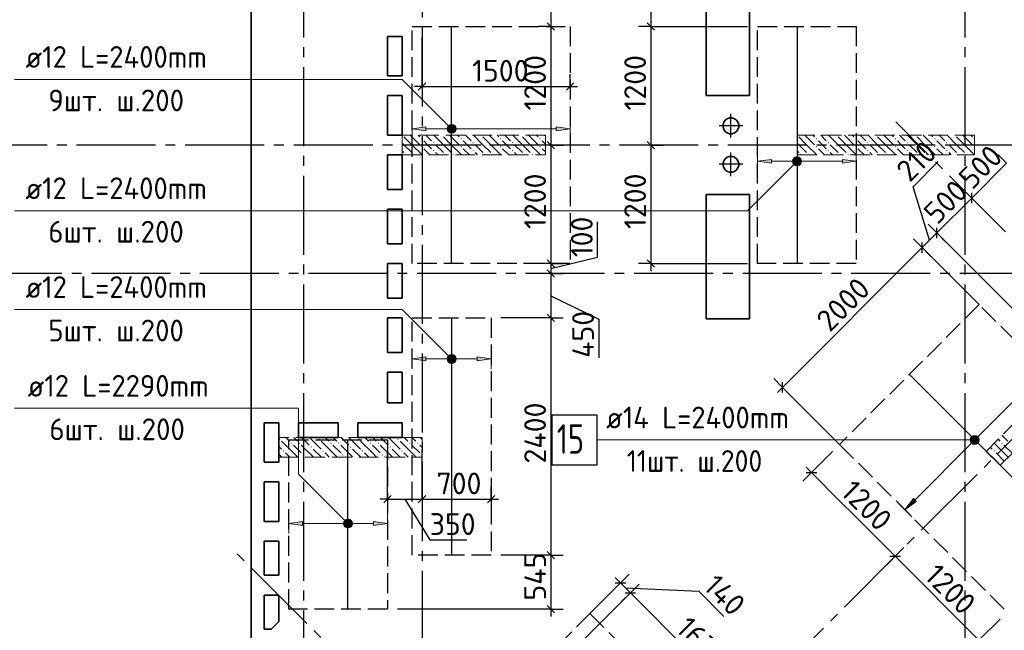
# Model space of a CAD drawing. Header units: millimetres. Extents: x 40580 to 1930067, y -240640 to 81020.
# Tile 220 of 256: x 720445 to 730423, y -219433 to -213253. Entities that reach past the tile are written whole.
import ezdxf

# ---------------------------------------------------------------- set-up
doc = ezdxf.new("R2010")
doc.units = ezdxf.units.MM
for name, pattern in [('______2', [270, 200, -70]), ('______5', [1100, 800, -100, 100, -100]), ('CENTER', [2, 1.25, -0.25, 0.25, -0.25])]:
    doc.linetypes.add(name, pattern=pattern)
for name, color, linetype, lineweight in [('Standard', 7, 'Continuous', 25), ('ДОП Верх по Х', 7, 'Continuous', 25), ('ЖБ Перекрытие верхний уровень', 7, 'Continuous', 35), ('ОСИ', 7, 'CENTER', 15), ('Позиционная метка номер позиции', 7, 'Continuous', 13), ('Примечания', 7, 'Continuous', 13)]:
    doc.layers.add(name, color=color, linetype=linetype, lineweight=lineweight)
doc.layers.add('ЖБ Пилон', color=7, linetype='______2', lineweight=13, true_color=0xa0a0a0)
doc.styles.add('ISOCPEUR', font='isocpeur.ttf')

msp = doc.modelspace()

# ---------------------------------------------------------------- hatches: boundary and pattern name
at = {"layer": 'ДОП Верх по Х', "linetype": 'Continuous', "lineweight": 13, "transparency": 33554687}
for points in [[(724562.3, -214376.7), (724422.3, -214356.7), (724562.3, -214336.7)], [(728062.3, -214705.8), (727922.3, -214685.9), (728062.3, -214665.9)], [(724562.3, -216705.8), (724422.3, -216685.9), (724562.3, -216665.9)], [(729529.4, -218128.8), (729416.2, -218213.6), (729501.1, -218100.5)], [(723312.3, -218372.3), (723172.3, -218352.3), (723312.3, -218332.3)]]:
    msp.add_hatch(color=7, dxfattribs=at).paths.add_polyline_path(points, flags=16)
for points in [[(724790.1, -214375.5), (724790.1, -214338), (724784.8, -214356.7)], [(724790.1, -214338), (724803.6, -214389), (724803.6, -214324.5)], [(724790.1, -214338), (724790.1, -214375.5), (724803.6, -214389)], [(724803.6, -214324.5), (724822.3, -214394.2), (724822.3, -214319.2)], [(724803.6, -214324.5), (724803.6, -214389), (724822.3, -214394.2)], [(724822.3, -214319.2), (724822.3, -214394.2), (724841.1, -214389)], [(724822.3, -214319.2), (724841.1, -214389), (724841.1, -214324.5)], [(724841.1, -214324.5), (724841.1, -214389), (724854.6, -214375.5)], [(724841.1, -214324.5), (724854.6, -214375.5), (724854.6, -214338)], [(724854.6, -214338), (724854.6, -214375.5), (724859.8, -214356.7)], [(725882.3, -214376.7), (726022.3, -214356.7), (725882.3, -214336.7)], [(728290.1, -214704.6), (728290.1, -214667.1), (728284.8, -214685.9)], [(728290.1, -214667.1), (728303.6, -214718.1), (728303.6, -214653.6)], [(728290.1, -214667.1), (728290.1, -214704.6), (728303.6, -214718.1)], [(728303.6, -214653.6), (728322.3, -214723.4), (728322.3, -214648.4)], [(728303.6, -214653.6), (728303.6, -214718.1), (728322.3, -214723.4)], [(728322.3, -214648.4), (728322.3, -214723.4), (728341.1, -214718.1)], [(728322.3, -214648.4), (728341.1, -214718.1), (728341.1, -214653.6)], [(728341.1, -214653.6), (728341.1, -214718.1), (728354.6, -214704.6)], [(728341.1, -214653.6), (728354.6, -214704.6), (728354.6, -214667.1)], [(728354.6, -214667.1), (728354.6, -214704.6), (728359.8, -214685.9)], [(728782.3, -214705.8), (728922.3, -214685.9), (728782.3, -214665.9)], [(724790.1, -216704.6), (724790.1, -216667.1), (724784.8, -216685.9)], [(724790.1, -216667.1), (724803.6, -216718.1), (724803.6, -216653.6)], [(724790.1, -216667.1), (724790.1, -216704.6), (724803.6, -216718.1)], [(724803.6, -216653.6), (724822.3, -216723.4), (724822.3, -216648.3)], [(724803.6, -216653.6), (724803.6, -216718.1), (724822.3, -216723.4)], [(724822.3, -216648.3), (724822.3, -216723.4), (724841.1, -216718.1)], [(724822.3, -216648.3), (724841.1, -216718.1), (724841.1, -216653.6)], [(724841.1, -216653.6), (724841.1, -216718.1), (724854.6, -216704.6)], [(724841.1, -216653.6), (724854.6, -216704.6), (724854.6, -216667.1)], [(724854.6, -216667.1), (724854.6, -216704.6), (724859.8, -216685.9)], [(725082.3, -216705.8), (725222.3, -216685.9), (725082.3, -216665.9)], [(730087.3, -217497), (730149.9, -217533.1), (730096.8, -217480)], [(730087.3, -217516.1), (730132.9, -217542.6), (730087.3, -217497)], [(730087.3, -217497), (730132.9, -217542.6), (730149.9, -217533.1)], [(730096.8, -217480), (730159.4, -217516.1), (730113.8, -217470.5)], [(730096.8, -217480), (730149.9, -217533.1), (730159.4, -217516.1)], [(730113.8, -217470.5), (730159.4, -217516.1), (730159.4, -217497)], [(730113.8, -217470.5), (730159.4, -217497), (730132.9, -217470.5)], [(730132.9, -217470.5), (730159.4, -217497), (730149.9, -217480)], [(730113.8, -217542.6), (730087.3, -217516.1), (730096.8, -217533.1)], [(730087.3, -217516.1), (730113.8, -217542.6), (730132.9, -217542.6)], [(723740.1, -218371), (723740.1, -218333.5), (723734.8, -218352.3)], [(723740.1, -218333.5), (723753.5, -218384.5), (723753.5, -218320)], [(723740.1, -218333.5), (723740.1, -218371), (723753.5, -218384.5)], [(723753.5, -218320), (723772.3, -218389.8), (723772.3, -218314.8)], [(723753.5, -218320), (723753.5, -218384.5), (723772.3, -218389.8)], [(723772.3, -218314.8), (723772.3, -218389.8), (723791, -218384.5)], [(723772.3, -218314.8), (723791, -218384.5), (723791, -218320)], [(723791, -218320), (723791, -218384.5), (723804.5, -218371)], [(723791, -218320), (723804.5, -218371), (723804.5, -218333.5)], [(723804.5, -218333.5), (723804.5, -218371), (723809.8, -218352.3)], [(724032.3, -218372.3), (724172.3, -218352.3), (724032.3, -218332.3)]]:
    msp.add_hatch(color=7, dxfattribs=at).paths.add_polyline_path(points)
at = {"layer": 'ЖБ Пилон', "linetype": 'Continuous', "lineweight": -3, "transparency": 33554687}
for points in [[(724322.6, -214421.3), (724322.3, -214421.6), (724322.3, -214421.3)], [(724512.8, -214458.2), (724519.3, -214451.7), (724525.8, -214458.2), (724519.3, -214464.7)], [(724632.8, -214498.2), (724639.3, -214491.7), (724645.8, -214498.2), (724639.3, -214504.7)], [(724722.6, -214421.3), (724719.3, -214424.7), (724715.9, -214421.3)], [(724912.8, -214458.2), (724919.3, -214451.7), (724925.8, -214458.2), (724919.3, -214464.7)], [(725032.8, -214498.2), (725039.3, -214491.7), (725045.8, -214498.2), (725039.3, -214504.7)], [(725122.6, -214421.3), (725119.3, -214424.7), (725115.9, -214421.3)], [(725312.8, -214458.2), (725319.3, -214451.7), (725325.8, -214458.2), (725319.3, -214464.7)], [(725432.8, -214498.2), (725439.3, -214491.7), (725445.8, -214498.2), (725439.3, -214504.7)], [(725522.6, -214421.3), (725519.3, -214424.7), (725515.9, -214421.3)], [(725712.8, -214458.2), (725719.3, -214451.7), (725725.8, -214458.2), (725719.3, -214464.7)], [(728322.6, -214421.3), (728322.3, -214421.6), (728322.3, -214421.3)], [(728512.8, -214458.2), (728519.3, -214451.7), (728525.8, -214458.2), (728519.3, -214464.7)], [(728632.8, -214498.2), (728639.3, -214491.7), (728645.8, -214498.2), (728639.3, -214504.7)], [(728722.6, -214421.3), (728719.3, -214424.7), (728715.9, -214421.3)], [(728912.8, -214458.2), (728919.3, -214451.7), (728925.8, -214458.2), (728919.3, -214464.7)], [(729032.8, -214498.2), (729039.3, -214491.7), (729045.8, -214498.2), (729039.3, -214504.7)], [(729122.6, -214421.3), (729119.3, -214424.7), (729115.9, -214421.3)], [(729312.8, -214458.2), (729319.3, -214451.7), (729325.8, -214458.2), (729319.3, -214464.7)], [(729432.8, -214498.2), (729439.3, -214491.7), (729445.8, -214498.2), (729439.3, -214504.7)], [(729522.6, -214421.3), (729519.3, -214424.7), (729515.9, -214421.3)], [(729712.8, -214458.2), (729719.3, -214451.7), (729725.8, -214458.2), (729719.3, -214464.7)], [(729832.8, -214498.2), (729839.3, -214491.7), (729845.8, -214498.2), (729839.3, -214504.7)], [(729922.6, -214421.3), (729919.3, -214424.7), (729915.9, -214421.3)], [(730112.8, -214458.2), (730119.3, -214451.7), (730122.3, -214454.7), (730122.3, -214461.6), (730119.3, -214464.7)], [(724352.8, -214618.2), (724359.3, -214611.7), (724365.8, -214618.2), (724362.6, -214621.3), (724355.9, -214621.3)], [(724432.8, -214618.2), (724439.3, -214611.7), (724445.8, -214618.2), (724442.6, -214621.3), (724435.9, -214621.3)], [(724512.8, -214538.2), (724519.3, -214531.7), (724525.8, -214538.2), (724519.3, -214544.7)], [(724632.8, -214578.2), (724639.3, -214571.7), (724645.8, -214578.2), (724639.3, -214584.7)], [(724752.8, -214618.2), (724759.3, -214611.7), (724765.8, -214618.2), (724762.6, -214621.3), (724755.9, -214621.3)], [(724832.8, -214618.2), (724839.3, -214611.7), (724845.8, -214618.2), (724842.6, -214621.3), (724835.9, -214621.3)], [(724912.8, -214538.2), (724919.3, -214531.7), (724925.8, -214538.2), (724919.3, -214544.7)], [(725032.8, -214578.2), (725039.3, -214571.7), (725045.8, -214578.2), (725039.3, -214584.7)], [(725152.8, -214618.2), (725159.3, -214611.7), (725165.8, -214618.2), (725162.6, -214621.3), (725155.9, -214621.3)], [(725232.8, -214618.2), (725239.3, -214611.7), (725245.8, -214618.2), (725242.6, -214621.3), (725235.9, -214621.3)], [(725312.8, -214538.2), (725319.3, -214531.7), (725325.8, -214538.2), (725319.3, -214544.7)], [(725432.8, -214578.2), (725439.3, -214571.7), (725445.8, -214578.2), (725439.3, -214584.7)], [(725552.8, -214618.2), (725559.3, -214611.7), (725565.8, -214618.2), (725562.6, -214621.3), (725555.9, -214621.3)], [(725632.8, -214618.2), (725639.3, -214611.7), (725645.8, -214618.2), (725642.6, -214621.3), (725635.9, -214621.3)], [(725712.8, -214538.2), (725719.3, -214531.7), (725725.8, -214538.2), (725719.3, -214544.7)], [(728352.7, -214618.2), (728359.3, -214611.7), (728365.8, -214618.2), (728362.6, -214621.3), (728355.9, -214621.3)], [(728432.8, -214618.2), (728439.3, -214611.7), (728445.8, -214618.2), (728442.6, -214621.3), (728435.9, -214621.3)], [(728512.8, -214538.2), (728519.3, -214531.7), (728525.8, -214538.2), (728519.3, -214544.7)], [(728632.8, -214578.2), (728639.3, -214571.7), (728645.8, -214578.2), (728639.3, -214584.7)], [(728752.8, -214618.2), (728759.3, -214611.7), (728765.8, -214618.2), (728762.6, -214621.3), (728755.9, -214621.3)], [(728832.8, -214618.2), (728839.3, -214611.7), (728845.8, -214618.2), (728842.6, -214621.3), (728835.9, -214621.3)], [(728912.8, -214538.2), (728919.3, -214531.7), (728925.8, -214538.2), (728919.3, -214544.7)], [(729032.8, -214578.2), (729039.3, -214571.7), (729045.8, -214578.2), (729039.3, -214584.7)], [(729152.8, -214618.2), (729159.3, -214611.7), (729165.8, -214618.2), (729162.6, -214621.3), (729155.9, -214621.3)], [(729232.8, -214618.2), (729239.3, -214611.7), (729245.8, -214618.2), (729242.6, -214621.3), (729235.9, -214621.3)], [(729312.8, -214538.2), (729319.3, -214531.7), (729325.8, -214538.2), (729319.3, -214544.7)], [(729432.8, -214578.2), (729439.3, -214571.7), (729445.8, -214578.2), (729439.3, -214584.7)], [(729552.8, -214618.2), (729559.3, -214611.7), (729565.8, -214618.2), (729562.6, -214621.3), (729555.9, -214621.3)], [(729632.8, -214618.2), (729639.3, -214611.7), (729645.8, -214618.2), (729642.6, -214621.3), (729635.9, -214621.3)], [(729712.8, -214538.2), (729719.3, -214531.7), (729725.8, -214538.2), (729719.3, -214544.7)], [(729832.8, -214578.2), (729839.3, -214571.7), (729845.8, -214578.2), (729839.3, -214584.7)], [(729952.8, -214618.2), (729959.3, -214611.7), (729965.8, -214618.2), (729962.6, -214621.3), (729955.9, -214621.3)], [(730032.8, -214618.2), (730039.3, -214611.7), (730045.8, -214618.2), (730042.6, -214621.3), (730035.9, -214621.3)], [(730112.8, -214538.2), (730119.3, -214531.7), (730122.3, -214534.7), (730122.3, -214541.6), (730119.3, -214544.7)], [(723072.8, -217498.2), (723079.3, -217491.7), (723085.8, -217498.2), (723079.3, -217504.7)], [(723472.8, -217498.2), (723479.3, -217491.7), (723485.8, -217498.2), (723479.3, -217504.7)], [(723872.8, -217498.2), (723879.3, -217491.7), (723885.8, -217498.2), (723879.3, -217504.7)], [(724272.8, -217498.2), (724279.3, -217491.7), (724285.8, -217498.2), (724279.3, -217504.7)], [(723192.8, -217538.2), (723199.3, -217531.7), (723205.8, -217538.2), (723199.3, -217544.7)], [(723272.8, -217538.2), (723279.3, -217531.7), (723285.8, -217538.2), (723279.3, -217544.7)], [(723392.8, -217578.2), (723399.3, -217571.7), (723405.8, -217578.2), (723399.3, -217584.7)], [(723592.8, -217538.2), (723599.3, -217531.7), (723605.8, -217538.2), (723599.3, -217544.7)], [(723672.8, -217538.2), (723679.3, -217531.7), (723685.8, -217538.2), (723679.3, -217544.7)], [(723792.8, -217578.2), (723799.3, -217571.7), (723805.8, -217578.2), (723799.3, -217584.7)], [(723992.8, -217538.2), (723999.3, -217531.7), (724005.8, -217538.2), (723999.3, -217544.7)], [(724072.8, -217538.2), (724079.3, -217531.7), (724085.8, -217538.2), (724079.3, -217544.7)], [(724192.8, -217578.2), (724199.3, -217571.7), (724205.8, -217578.2), (724199.3, -217584.7)], [(724392.8, -217538.2), (724399.3, -217531.7), (724405.8, -217538.2), (724399.3, -217544.7)], [(724472.8, -217538.2), (724479.3, -217531.7), (724485.8, -217538.2), (724479.3, -217544.7)], [(730392.8, -217538.2), (730399.3, -217531.7), (730405.8, -217538.2), (730399.3, -217544.7)], [(723112.8, -217618.2), (723119.3, -217611.7), (723125.8, -217618.2), (723119.3, -217624.7)], [(723312.8, -217658.2), (723319.3, -217651.7), (723325.8, -217658.2), (723319.3, -217664.7)], [(723512.8, -217618.2), (723519.3, -217611.7), (723525.8, -217618.2), (723519.3, -217624.7)], [(723712.8, -217658.2), (723719.3, -217651.7), (723725.8, -217658.2), (723719.3, -217664.7)], [(723912.8, -217618.2), (723919.3, -217611.7), (723925.8, -217618.2), (723919.3, -217624.7)], [(724112.8, -217658.2), (724119.3, -217651.7), (724125.8, -217658.2), (724119.3, -217664.7)], [(724312.8, -217618.2), (724319.3, -217611.7), (724325.8, -217618.2), (724319.3, -217624.7)], [(724512.8, -217658.2), (724519.3, -217651.7), (724522.3, -217654.7), (724522.3, -217661.6), (724519.3, -217664.7)], [(730312.8, -217618.2), (730319.3, -217611.7), (730325.8, -217618.2), (730319.3, -217624.7)]]:
    msp.add_hatch(color=7, dxfattribs=at).paths.add_polyline_path(points, flags=16)
at = {"layer": 'Позиционная метка номер позиции', "linetype": 'Continuous', "lineweight": 13, "transparency": 33554687}
for points in [[(724790.5, -214388.5), (724833.8, -214313.5), (724779, -214368.2)], [(724779, -214368.2), (724833.8, -214313.5), (724810.8, -214313.5)], [(724779, -214368.2), (724810.8, -214313.5), (724779, -214345.3)], [(724779, -214345.3), (724810.8, -214313.5), (724790.5, -214324.9)], [(724790.5, -214388.5), (724854.1, -214324.9), (724833.8, -214313.5)], [(724810.8, -214400), (724854.1, -214324.9), (724790.5, -214388.5)], [(724810.8, -214400), (724865.6, -214345.3), (724854.1, -214324.9)], [(724833.8, -214400), (724865.6, -214345.3), (724810.8, -214400)], [(724833.8, -214400), (724865.6, -214368.2), (724865.6, -214345.3)], [(724865.6, -214368.2), (724833.8, -214400), (724854.1, -214388.5)], [(728354.1, -214717.7), (728290.5, -214654), (728279, -214674.4)], [(728354.1, -214717.7), (728279, -214674.4), (728333.8, -214729.1)], [(728333.8, -214729.1), (728279, -214674.4), (728279, -214697.3)], [(728333.8, -214729.1), (728279, -214697.3), (728310.8, -214729.1)], [(728310.8, -214729.1), (728279, -214697.3), (728290.5, -214717.7)], [(728365.6, -214697.3), (728310.8, -214642.6), (728290.5, -214654)], [(728365.6, -214697.3), (728290.5, -214654), (728354.1, -214717.7)], [(728365.6, -214674.4), (728333.8, -214642.6), (728310.8, -214642.6)], [(728365.6, -214674.4), (728310.8, -214642.6), (728365.6, -214697.3)], [(728333.8, -214642.6), (728365.6, -214674.4), (728354.1, -214654)], [(724790.5, -216717.7), (724833.8, -216642.6), (724779, -216697.3)], [(724779, -216697.3), (724833.8, -216642.6), (724810.8, -216642.6)], [(724779, -216697.3), (724810.8, -216642.6), (724779, -216674.4)], [(724779, -216674.4), (724810.8, -216642.6), (724790.5, -216654)], [(724790.5, -216717.7), (724854.1, -216654), (724833.8, -216642.6)], [(724810.8, -216729.1), (724854.1, -216654), (724790.5, -216717.7)], [(724810.8, -216729.1), (724865.6, -216674.4), (724854.1, -216654)], [(724833.8, -216729.1), (724865.6, -216674.4), (724810.8, -216729.1)], [(724833.8, -216729.1), (724865.6, -216697.3), (724865.6, -216674.4)], [(724865.6, -216697.3), (724833.8, -216729.1), (724854.1, -216717.7)], [(730084.6, -217529), (730084.6, -217484), (730078.3, -217506.5)], [(730100.8, -217545.2), (730100.8, -217467.8), (730084.6, -217484)], [(730100.8, -217545.2), (730084.6, -217484), (730084.6, -217529)], [(730123.4, -217551.5), (730123.4, -217461.5), (730100.8, -217467.8)], [(730123.4, -217551.5), (730100.8, -217467.8), (730100.8, -217545.2)], [(730145.9, -217545.2), (730145.9, -217467.8), (730123.4, -217461.5)], [(730145.9, -217545.2), (730123.4, -217461.5), (730123.4, -217551.5)], [(730162.1, -217529), (730162.1, -217484), (730145.9, -217467.8)], [(730162.1, -217529), (730145.9, -217467.8), (730145.9, -217545.2)], [(730162.1, -217484), (730162.1, -217529), (730168.4, -217506.5)], [(723740.5, -218384.1), (723783.8, -218309), (723729, -218363.7)], [(723729, -218363.7), (723783.8, -218309), (723760.8, -218309)], [(723729, -218363.7), (723760.8, -218309), (723729, -218340.8)], [(723729, -218340.8), (723760.8, -218309), (723740.5, -218320.5)], [(723740.5, -218384.1), (723804.1, -218320.5), (723783.8, -218309)], [(723760.8, -218395.6), (723804.1, -218320.5), (723740.5, -218384.1)], [(723760.8, -218395.6), (723815.6, -218340.8), (723804.1, -218320.5)], [(723783.8, -218395.6), (723815.6, -218340.8), (723760.8, -218395.6)], [(723783.8, -218395.6), (723815.6, -218363.7), (723815.6, -218340.8)], [(723815.6, -218363.7), (723783.8, -218395.6), (723804.1, -218384.1)]]:
    msp.add_hatch(color=7, dxfattribs=at).paths.add_polyline_path(points)

# ---------------------------------------------------------------- linework, layer by layer
at = {"layer": 'Standard', "color": 7, "linetype": 'Continuous', "lineweight": -3, "transparency": 33554687}
for p, q in [((726842.1, -212421.3), (726842.1, -213321.3)), ((725828.3, -212531.3), (725828.3, -213321.3)), ((725828.3, -213321.3), (725828.3, -214521.3)), ((726842.1, -213321.3), (726842.1, -214521.3)), ((724522.3, -213928.8), (724447.3, -213928.8)), ((724522.3, -213928.8), (726022.3, -213928.8)), ((726022.3, -213928.8), (726097.3, -213928.8)), ((725828.3, -214521.3), (725828.3, -215721.3)), ((726842.1, -214521.3), (726842.1, -215721.3)), ((729499.8, -214943.2), (729754.1, -214688.8)), ((730092.6, -215057.5), (730446.1, -214703.9)), ((729664.8, -215485.2), (729499.8, -214943.2)), ((729739, -215411), (730092.6, -215057.5)), ((726302.1, -215657.1), (726302.1, -215297.4)), ((729590.5, -215559.5), (729739, -215411)), ((728176.3, -216973.7), (729590.5, -215559.5)), ((725828.3, -215771.3), (726302.1, -215657.1)), ((725828.3, -215721.3), (725828.3, -215821.3)), ((726842.1, -215721.3), (726842.1, -215796.3)), ((725828.3, -215821.3), (725828.3, -216271.3)), ((725828.3, -216046.3), (726314.4, -216284.7)), ((725828.3, -216271.3), (725828.3, -218671.3)), ((726314.4, -216284.7), (726314.4, -216675.7)), ((728176.3, -216973.7), (728123.3, -217026.7)), ((728468.7, -217835.7), (728415.7, -217782.7)), ((724172.3, -218106.4), (724097.3, -218106.4)), ((724172.3, -218106.4), (724522.3, -218106.4)), ((724347.3, -218106.4), (724599.9, -218517.7)), ((725222.3, -218106.4), (725297.3, -218106.4)), ((724599.9, -218517.7), (724975.3, -218517.7)), ((725828.3, -218671.3), (725828.3, -219218.3)), ((729317.3, -218684.2), (730165.8, -219532.8)), ((726533.6, -218953), (726480.6, -218899.9)), ((726533.6, -218953), (726633.5, -219052.9)), ((726583.6, -219002.9), (727326, -219038.3)), ((726633.5, -219052.9), (727791.1, -220210.4)), ((727326, -219038.3), (727580.4, -219292.7)), ((725828.3, -219218.3), (725828.3, -219293.3))]:
    msp.add_line(p, q, dxfattribs=at)
at = {"layer": 'Standard', "color": 7, "linetype": 'Continuous', "lineweight": 25, "transparency": 33554687}
for p, q in [((725790.8, -213283.8), (725865.8, -213358.8)), ((726804.6, -213283.8), (726879.6, -213358.8)), ((724484.8, -213966.3), (724559.8, -213891.3)), ((725984.8, -213966.3), (726059.8, -213891.3)), ((725790.8, -214483.8), (725865.8, -214558.8)), ((726804.6, -214483.8), (726879.6, -214558.8)), ((730092.6, -215110.5), (730092.6, -215004.4)), ((729739, -215464), (729739, -215358)), ((729590.5, -215612.5), (729590.5, -215506.5)), ((725790.8, -215683.8), (725865.8, -215758.8)), ((726804.6, -215683.8), (726879.6, -215758.8)), ((725790.8, -215783.8), (725865.8, -215858.8)), ((725790.8, -216233.8), (725865.8, -216308.8)), ((728176.3, -217026.7), (728176.3, -216920.7)), ((728415.7, -217835.7), (728521.8, -217835.7)), ((724134.8, -218143.9), (724209.8, -218068.9)), ((724484.8, -218143.9), (724559.8, -218068.9)), ((725184.8, -218143.9), (725259.8, -218068.9)), ((725790.8, -218633.8), (725865.8, -218708.8)), ((729264.2, -218684.2), (729370.3, -218684.2)), ((726480.6, -218953), (726586.7, -218953)), ((726580.5, -219052.9), (726686.6, -219052.9)), ((725790.8, -219180.8), (725865.8, -219255.8))]:
    msp.add_line(p, q, dxfattribs=at)
at = {"layer": 'Standard', "color": 251, "linetype": 'Continuous', "lineweight": -3, "true_color": 0x656565, "transparency": 33554687}
for p, q in [((725828.3, -213321.3), (725703.3, -213321.3)), ((725828.3, -213321.3), (725953.3, -213321.3)), ((725828.3, -213321.3), (725922.3, -213321.3)), ((726842.1, -213321.3), (726717.2, -213321.3)), ((726842.1, -213321.3), (726967.1, -213321.3)), ((726842.1, -213321.3), (727822.3, -213321.3)), ((724522.3, -213928.8), (724522.3, -213428.7)), ((724522.3, -213928.8), (724522.3, -213803.8)), ((726022.3, -213928.8), (726022.3, -213803.8)), ((724522.3, -213928.8), (724522.3, -214053.8)), ((726022.3, -213928.8), (726022.3, -214053.8)), ((726022.3, -213928.8), (726022.3, -213928.8)), ((725828.3, -214521.3), (725703.3, -214521.3)), ((725828.3, -214521.3), (725953.3, -214521.3)), ((726842.1, -214521.3), (726717.2, -214521.3)), ((726842.1, -214521.3), (726967.1, -214521.3)), ((726842.1, -214521.3), (726842.1, -214521.3)), ((730446.1, -214703.9), (730357.7, -214615.5)), ((730092.6, -215057.5), (730004.2, -214969.1)), ((730092.6, -215057.5), (730181, -215145.8)), ((730092.6, -215057.5), (730119.3, -215084.2)), ((729739, -215411), (729650.6, -215322.6)), ((729739, -215411), (729827.4, -215499.4)), ((729739, -215411), (732105.2, -217777.2)), ((729590.5, -215559.5), (729502.1, -215471.1)), ((729590.5, -215559.5), (729678.9, -215647.9)), ((729590.5, -215559.5), (730167.7, -216136.7)), ((725828.3, -215721.3), (725703.3, -215721.3)), ((725828.3, -215721.3), (725953.3, -215721.3)), ((725828.3, -215721.3), (725863.7, -215721.3)), ((726842.1, -215721.3), (726717.2, -215721.3)), ((726842.1, -215721.3), (726967.1, -215721.3)), ((726842.1, -215721.3), (727822.3, -215721.3)), ((725828.3, -215821.3), (725703.3, -215821.3)), ((725828.3, -215821.3), (725953.3, -215821.3)), ((725828.3, -215821.3), (725828.3, -215821.3)), ((725828.3, -216271.3), (725703.3, -216271.3)), ((725828.3, -216271.3), (725953.3, -216271.3)), ((728176.3, -216973.7), (728087.9, -216885.3)), ((728176.3, -216973.7), (728264.7, -217062.1)), ((728176.3, -216973.7), (728753.5, -217550.9)), ((724172.3, -218106.4), (724172.3, -217606.3)), ((724522.3, -218106.4), (724522.3, -217606.3)), ((728468.7, -217835.7), (728682.8, -217621.6)), ((728468.7, -217835.7), (728557.1, -217747.3)), ((728468.7, -217835.7), (728380.4, -217924.1)), ((724172.3, -218106.4), (724172.3, -217981.4)), ((724522.3, -218106.4), (724522.3, -217981.4)), ((725222.3, -218106.4), (725222.3, -217981.4)), ((724172.3, -218106.4), (724172.3, -218231.4)), ((724522.3, -218106.4), (724522.3, -218231.4)), ((725222.3, -218106.4), (725222.3, -218231.4)), ((725222.3, -218106.4), (725222.3, -218106.4)), ((729317.3, -218684.2), (729405.7, -218595.8)), ((725828.3, -218671.3), (725703.3, -218671.3)), ((725828.3, -218671.3), (725953.3, -218671.3)), ((729317.3, -218684.2), (729228.9, -218772.6)), ((729317.3, -218684.2), (729273, -218728.5)), ((726533.6, -218953), (726622, -218864.6)), ((726533.6, -218953), (726223.3, -219263.3)), ((726533.6, -218953), (726445.2, -219041.4)), ((726633.5, -219052.9), (726721.9, -218964.5)), ((726633.5, -219052.9), (725439.3, -220247.1)), ((726633.5, -219052.9), (726545.2, -219141.3)), ((725828.3, -219218.3), (724272.3, -219218.3)), ((725828.3, -219218.3), (725703.3, -219218.3)), ((725828.3, -219218.3), (725953.3, -219218.3))]:
    msp.add_line(p, q, dxfattribs=at)
at = {"layer": 'Standard', "color": 8, "linetype": '______5', "lineweight": -3, "transparency": 33554687}
for p, q in [((727652.3, -214445.8), (727652.3, -214206.8)), ((727771.8, -214326.3), (727532.8, -214326.3)), ((727652.3, -214835.8), (727652.3, -214596.8)), ((727771.8, -214716.3), (727532.8, -214716.3))]:
    msp.add_line(p, q, dxfattribs=at)
at = {"layer": 'Standard', "color": 251, "linetype": 'Continuous', "lineweight": -3, "true_color": 0x656565, "transparency": 33554687}
for points in [[(725828.3, -214521.3), (725811.3, -214521.3), (725811.3, -214521.3), (725811.3, -214521.3), (725811.3, -214521.3), (725811.3, -214521.3), (725811.3, -214521.3), (725205, -214521.3)], [(725828.3, -216271.3), (725811.3, -216271.3), (725811.3, -216271.3), (725811.3, -216271.3), (725811.3, -216271.3), (725322.3, -216271.3)], [(725828.3, -218671.3), (725811.3, -218671.3), (725811.3, -218671.3), (725322.3, -218671.3)], [(730165.8, -219532.8), (730177.8, -219520.7), (730177.8, -219520.7), (730177.8, -219520.7), (730177.8, -219520.7), (730177.8, -219520.7), (730177.8, -219520.7), (730379.9, -219318.7)]]:
    msp.add_lwpolyline(points, dxfattribs=at)
at = {"layer": 'Standard', "color": 7, "linetype": 'Continuous', "lineweight": -3, "transparency": 33554687}
for points in [[(728468.7, -217835.7), (728760.8, -218127.7), (728760.8, -218127.7), (728903.9, -218270.9), (728903.9, -218270.9), (729317.3, -218684.2)], [(724522.3, -218106.4), (724552.4, -218106.4), (724552.4, -218106.4), (724816.4, -218106.4), (724816.4, -218106.4), (725222.3, -218106.4)]]:
    msp.add_lwpolyline(points, dxfattribs=at)
at = {"layer": 'ДОП Верх по Х', "color": 7, "linetype": 'Continuous', "lineweight": -3, "transparency": 33554687}
for p, q in [((724822.3, -215715.3), (724822.3, -213327.3)), ((728322.3, -213327.3), (728322.3, -215715.3)), ((724822.3, -216277.3), (724822.3, -218665.3)), ((729465.6, -216848.8), (731152.7, -218535.9)), ((723772.3, -219212.3), (723772.3, -217512.3))]:
    msp.add_line(p, q, dxfattribs=at)
at = {"layer": 'ДОП Верх по Х', "color": 7, "linetype": 'Continuous', "lineweight": 13, "transparency": 33554687}
for p, q in [((720484.3, -213856.7), (722592.3, -213856.7)), ((720484.3, -215185.9), (722592.3, -215185.9)), ((720484.3, -216185.9), (722592.3, -216185.9)), ((720506.3, -217185.9), (722592.3, -217185.9)), ((726367.9, -217506.5), (728497.9, -217506.5))]:
    msp.add_line(p, q, dxfattribs=at)
at = {"layer": 'ДОП Верх по Х', "color": 251, "linetype": 'Continuous', "lineweight": 13, "true_color": 0x494949, "transparency": 33554687}
for p, q in [((724422.3, -214356.7), (724422.3, -214256.7)), ((726022.3, -214356.7), (726022.3, -214256.7)), ((724422.3, -214356.7), (724562.3, -214336.7)), ((724562.3, -214376.7), (724422.3, -214356.7)), ((724422.3, -214356.7), (724422.3, -214456.7)), ((724422.3, -214356.7), (724422.3, -214356.7)), ((724562.3, -214336.7), (724562.3, -214376.7)), ((724562.3, -214356.7), (724792.3, -214356.7)), ((724822.3, -214319.2), (724822.3, -214319.2)), ((724822.3, -214394.2), (724822.3, -214394.2)), ((724852.3, -214356.7), (725882.3, -214356.7)), ((726022.3, -214356.7), (725882.3, -214336.7)), ((725882.3, -214336.7), (725882.3, -214376.7)), ((725882.3, -214376.7), (726022.3, -214356.7)), ((726022.3, -214356.7), (726022.3, -214456.7)), ((726022.3, -214356.7), (726022.3, -214356.7)), ((727922.3, -214685.9), (727922.3, -214585.9)), ((728922.3, -214685.9), (728922.3, -214585.9)), ((727922.3, -214685.9), (728062.3, -214665.9)), ((728062.3, -214705.8), (727922.3, -214685.9)), ((727922.3, -214685.9), (727922.3, -214785.9)), ((727922.3, -214685.9), (727922.3, -214685.9)), ((728062.3, -214665.9), (728062.3, -214705.8)), ((728062.3, -214685.9), (728292.3, -214685.9)), ((728322.3, -214648.4), (728322.3, -214648.4)), ((728352.3, -214685.9), (728782.3, -214685.9)), ((728922.3, -214685.9), (728782.3, -214665.9)), ((728782.3, -214665.9), (728782.3, -214705.8)), ((728782.3, -214705.8), (728922.3, -214685.9)), ((728922.3, -214685.9), (728922.3, -214785.9)), ((728922.3, -214685.9), (728922.3, -214685.9)), ((728322.3, -214723.4), (728322.3, -214723.4)), ((724422.3, -216685.9), (724422.3, -216585.9)), ((725222.3, -216685.9), (725222.3, -216585.9)), ((724422.3, -216685.9), (724562.3, -216665.9)), ((724562.3, -216705.8), (724422.3, -216685.9)), ((724422.3, -216685.9), (724422.3, -216785.9)), ((724422.3, -216685.9), (724422.3, -216685.9)), ((724562.3, -216665.9), (724562.3, -216705.8)), ((724562.3, -216685.9), (724792.3, -216685.9)), ((724822.3, -216648.3), (724822.3, -216648.3)), ((724852.3, -216685.9), (725082.3, -216685.9)), ((725222.3, -216685.9), (725082.3, -216665.9)), ((725082.3, -216665.9), (725082.3, -216705.8)), ((725082.3, -216705.8), (725222.3, -216685.9)), ((725222.3, -216685.9), (725222.3, -216785.9)), ((725222.3, -216685.9), (725222.3, -216685.9)), ((724822.3, -216723.4), (724822.3, -216723.4)), ((730144.6, -217485.3), (730731.5, -216898.4)), ((730096.8, -217480), (730096.8, -217480)), ((729515.2, -218114.6), (730102.1, -217527.8)), ((730149.9, -217533.1), (730149.9, -217533.1)), ((729416.2, -218213.6), (729501.1, -218100.5)), ((729501.1, -218100.5), (729529.4, -218128.8)), ((729416.2, -218213.6), (729345.5, -218142.9)), ((729529.4, -218128.8), (729416.2, -218213.6)), ((723172.3, -218352.3), (723172.3, -218252.3)), ((724172.3, -218352.3), (724172.3, -218252.3)), ((729416.2, -218213.6), (729487, -218284.4)), ((729416.2, -218213.6), (729416.2, -218213.6)), ((723172.3, -218352.3), (723312.3, -218332.3)), ((723312.3, -218372.3), (723172.3, -218352.3)), ((723172.3, -218352.3), (723172.3, -218452.3)), ((723172.3, -218352.3), (723172.3, -218352.3)), ((723312.3, -218332.3), (723312.3, -218372.3)), ((723312.3, -218352.3), (723742.3, -218352.3)), ((723772.3, -218314.8), (723772.3, -218314.8)), ((723772.3, -218389.8), (723772.3, -218389.8)), ((723802.3, -218352.3), (724032.3, -218352.3)), ((724172.3, -218352.3), (724032.3, -218332.3)), ((724032.3, -218332.3), (724032.3, -218372.3)), ((724032.3, -218372.3), (724172.3, -218352.3)), ((724172.3, -218352.3), (724172.3, -218452.3)), ((724172.3, -218352.3), (724172.3, -218352.3))]:
    msp.add_line(p, q, dxfattribs=at)
at = {"layer": 'ДОП Верх по Х', "color": 7, "linetype": 'Continuous', "lineweight": 25, "transparency": 33554687}
msp.add_lwpolyline([(725837.9, -217756.5), (726297.9, -217756.5), (726297.9, -217256.5), (725837.9, -217256.5), (725837.9, -217756.5)], dxfattribs=at)
at = {"layer": 'ДОП Верх по Х', "color": 251, "linetype": 'Continuous', "lineweight": 13, "true_color": 0x494949, "transparency": 33554687}
for centre in [(724822.3, -214356.7), (728322.3, -214685.9), (724822.3, -216685.9), (730123.4, -217506.5), (723772.3, -218352.3)]:
    msp.add_circle(centre, 37.5, dxfattribs=at)
at = {"layer": 'ЖБ Перекрытие верхний уровень', "transparency": 33554687}
for p, q in [((722792.3, -207281.3), (722792.3, -219551.7)), ((727402.3, -212761.3), (727402.3, -214021.3)), ((727842.3, -214021.3), (727842.3, -212761.3)), ((724172.3, -213821.3), (724172.3, -213421.3)), ((724172.3, -213421.3), (724322.3, -213421.3)), ((724322.3, -213421.3), (724322.3, -213821.3)), ((724322.3, -213821.3), (724172.3, -213821.3)), ((724172.3, -214421.3), (724172.3, -214021.3)), ((724172.3, -214021.3), (724322.3, -214021.3)), ((724322.3, -214021.3), (724322.3, -214421.3)), ((727402.3, -214021.3), (727502.3, -214021.3)), ((727502.3, -214021.3), (727842.3, -214021.3)), ((727580.4, -214289.7), (727572.6, -214313.7)), ((727572.6, -214313.7), (727572.6, -214338.9)), ((727595.3, -214269.3), (727580.4, -214289.7)), ((727615.7, -214254.4), (727595.3, -214269.3)), ((727639.7, -214246.6), (727615.7, -214254.4)), ((727664.9, -214246.6), (727639.7, -214246.6)), ((727688.9, -214254.4), (727664.9, -214246.6)), ((727709.3, -214269.3), (727688.9, -214254.4)), ((727724.2, -214289.7), (727709.3, -214269.3)), ((727732, -214313.7), (727724.2, -214289.7)), ((727732, -214338.9), (727732, -214313.7)), ((727572.6, -214338.9), (727580.4, -214362.9)), ((727580.4, -214362.9), (727595.3, -214383.3)), ((727595.3, -214383.3), (727615.7, -214398.2)), ((727615.7, -214398.2), (727639.7, -214406)), ((727639.7, -214406), (727664.9, -214406)), ((727664.9, -214406), (727688.9, -214398.2)), ((727688.9, -214398.2), (727709.3, -214383.3)), ((727709.3, -214383.3), (727724.2, -214362.9)), ((727724.2, -214362.9), (727732, -214338.9)), ((724322.3, -214421.3), (724172.3, -214421.3)), ((724172.3, -214971.3), (724172.3, -214621.3)), ((724172.3, -214621.3), (724322.3, -214621.3)), ((724322.3, -214621.3), (724322.3, -214971.3)), ((727580.4, -214679.7), (727572.6, -214703.7)), ((727572.6, -214703.7), (727572.6, -214728.9)), ((727595.3, -214659.3), (727580.4, -214679.7)), ((727615.7, -214644.4), (727595.3, -214659.3)), ((727639.7, -214636.6), (727615.7, -214644.4)), ((727664.9, -214636.6), (727639.7, -214636.6)), ((727688.9, -214644.4), (727664.9, -214636.6)), ((727709.3, -214659.3), (727688.9, -214644.4)), ((727724.2, -214679.7), (727709.3, -214659.3)), ((727732, -214703.7), (727724.2, -214679.7)), ((727732, -214728.9), (727732, -214703.7)), ((727572.6, -214728.9), (727580.4, -214752.9)), ((727580.4, -214752.9), (727595.3, -214773.3)), ((727595.3, -214773.3), (727615.7, -214788.2)), ((727615.7, -214788.2), (727639.7, -214796)), ((727639.7, -214796), (727664.9, -214796)), ((727664.9, -214796), (727688.9, -214788.2)), ((727688.9, -214788.2), (727709.3, -214773.3)), ((727709.3, -214773.3), (727724.2, -214752.9)), ((727724.2, -214752.9), (727732, -214728.9)), ((724322.3, -214971.3), (724172.3, -214971.3)), ((727842.3, -215021.3), (727402.3, -215021.3)), ((727402.3, -215021.3), (727402.3, -216281.3)), ((727842.3, -216281.3), (727842.3, -215021.3)), ((724172.3, -215521.3), (724172.3, -215171.3)), ((724172.3, -215171.3), (724322.3, -215171.3)), ((724322.3, -215171.3), (724322.3, -215521.3)), ((724322.3, -215521.3), (724172.3, -215521.3)), ((724172.3, -216071.3), (724172.3, -215721.3)), ((724172.3, -215721.3), (724322.3, -215721.3)), ((724322.3, -215721.3), (724322.3, -216071.3)), ((724322.3, -216071.3), (724172.3, -216071.3)), ((724172.3, -216621.3), (724172.3, -216271.3)), ((724172.3, -216271.3), (724322.3, -216271.3)), ((724322.3, -216271.3), (724322.3, -216621.3)), ((727402.3, -216281.3), (727842.3, -216281.3)), ((724322.3, -216621.3), (724172.3, -216621.3)), ((724172.3, -216821.3), (724322.3, -216821.3)), ((724172.3, -217131.3), (724172.3, -216821.3)), ((724322.3, -216821.3), (724322.3, -217131.3)), ((724322.3, -217131.3), (724172.3, -217131.3)), ((722922.3, -217731.3), (722922.3, -217331.3)), ((722922.3, -217331.3), (723072.3, -217331.3)), ((723072.3, -217331.3), (723072.3, -217731.3)), ((723272.3, -217481.3), (723272.3, -217331.3)), ((723272.3, -217331.3), (723672.3, -217331.3)), ((723672.3, -217331.3), (723672.3, -217481.3)), ((723872.3, -217331.3), (724322.3, -217331.3)), ((723872.3, -217481.3), (723872.3, -217331.3)), ((724322.3, -217331.3), (724322.3, -217481.3)), ((723672.3, -217481.3), (723272.3, -217481.3)), ((724322.3, -217481.3), (723872.3, -217481.3)), ((723072.3, -217731.3), (722922.3, -217731.3)), ((722922.3, -218331.3), (722922.3, -217931.3)), ((722922.3, -217931.3), (723072.3, -217931.3)), ((723072.3, -217931.3), (723072.3, -218331.3)), ((723072.3, -218331.3), (722922.3, -218331.3)), ((722922.3, -218876.3), (722922.3, -218531.3)), ((722922.3, -218531.3), (723072.3, -218531.3)), ((723072.3, -218531.3), (723072.3, -218876.3)), ((723072.3, -218876.3), (722922.3, -218876.3)), ((722922.3, -219076.3), (723072.3, -219076.3)), ((722922.3, -219421.3), (722922.3, -219076.3)), ((723072.3, -219076.3), (723072.3, -219343.1)), ((723072.3, -219343.1), (722994.1, -219421.3)), ((722994.1, -219421.3), (722922.3, -219421.3))]:
    msp.add_line(p, q, dxfattribs=at)
at = {"layer": 'ЖБ Пилон', "color": 253, "linetype": '______2', "lineweight": 13, "true_color": 0xa0a0a0, "transparency": 33554687}
for p, q in [((725772.3, -214421.3), (724322.3, -214421.3)), ((724322.3, -214421.3), (724322.3, -214621.3)), ((725772.3, -214621.3), (725772.3, -214421.3)), ((730122.3, -214421.3), (728322.3, -214421.3)), ((728322.3, -214421.3), (728322.3, -214621.3)), ((730122.3, -214621.3), (730122.3, -214421.3)), ((724322.3, -214621.3), (725772.3, -214621.3)), ((728322.3, -214621.3), (730122.3, -214621.3)), ((731511.2, -216348.9), (730238.5, -217621.7)), ((730379.9, -217763.1), (731652.7, -216490.3)), ((724522.3, -217481.3), (723072.3, -217481.3)), ((723072.3, -217481.3), (723072.3, -217681.3)), ((724522.3, -217681.3), (724522.3, -217481.3)), ((723072.3, -217681.3), (724522.3, -217681.3)), ((730238.5, -217621.7), (730379.9, -217763.1))]:
    msp.add_line(p, q, dxfattribs=at)
at = {"layer": 'ЖБ Пилон', "color": 9, "linetype": 'Continuous', "lineweight": -3, "true_color": 0xc7c7c7, "transparency": 33554687}
for p, q in [((724339.3, -214518.2), (724322.3, -214501.2)), ((724339.3, -214438.2), (724419.3, -214518.2)), ((724419.3, -214438.2), (724402.4, -214421.3)), ((724419.3, -214438.2), (724499.3, -214518.2)), ((724482.4, -214421.3), (724499.3, -214438.2)), ((724579.3, -214518.2), (724539.3, -214478.2)), ((724562.4, -214421.3), (724619.3, -214478.2)), ((724739.3, -214518.2), (724642.4, -214421.3)), ((724739.3, -214438.2), (724819.3, -214518.2)), ((724819.3, -214438.2), (724802.4, -214421.3)), ((724819.3, -214438.2), (724899.3, -214518.2)), ((724882.4, -214421.3), (724899.3, -214438.2)), ((724979.3, -214518.2), (724939.3, -214478.2)), ((724962.4, -214421.3), (725019.3, -214478.2)), ((725139.3, -214518.2), (725042.4, -214421.3)), ((725139.3, -214438.2), (725219.3, -214518.2)), ((725219.3, -214438.2), (725202.4, -214421.3)), ((725219.3, -214438.2), (725299.3, -214518.2)), ((725282.4, -214421.3), (725299.3, -214438.2)), ((725379.3, -214518.2), (725339.3, -214478.2)), ((725362.4, -214421.3), (725419.3, -214478.2)), ((725539.3, -214518.2), (725442.4, -214421.3)), ((725539.3, -214438.2), (725619.3, -214518.2)), ((725619.3, -214438.2), (725602.4, -214421.3)), ((725619.3, -214438.2), (725699.3, -214518.2)), ((725682.4, -214421.3), (725699.3, -214438.2)), ((725772.3, -214511.2), (725739.3, -214478.2)), ((725762.4, -214421.3), (725772.3, -214431.2)), ((728339.3, -214518.2), (728322.3, -214501.2)), ((728339.3, -214438.2), (728419.3, -214518.2)), ((728419.3, -214438.2), (728402.4, -214421.3)), ((728419.3, -214438.2), (728499.3, -214518.2)), ((728482.4, -214421.3), (728499.3, -214438.2)), ((728579.3, -214518.2), (728539.3, -214478.2)), ((728562.4, -214421.3), (728619.3, -214478.2)), ((728739.3, -214518.2), (728642.4, -214421.3)), ((728739.3, -214438.2), (728819.3, -214518.2)), ((728819.3, -214438.2), (728802.4, -214421.3)), ((728819.3, -214438.2), (728899.3, -214518.2)), ((728882.4, -214421.3), (728899.3, -214438.2)), ((728979.3, -214518.2), (728939.3, -214478.2)), ((728962.4, -214421.3), (729019.3, -214478.2)), ((729139.3, -214518.2), (729042.4, -214421.3)), ((729139.3, -214438.2), (729219.3, -214518.2)), ((729219.3, -214438.2), (729202.4, -214421.3)), ((729219.3, -214438.2), (729299.3, -214518.2)), ((729282.4, -214421.3), (729299.3, -214438.2)), ((729379.3, -214518.2), (729339.3, -214478.2)), ((729362.4, -214421.3), (729419.3, -214478.2)), ((729539.3, -214518.2), (729442.4, -214421.3)), ((729539.3, -214438.2), (729619.3, -214518.2)), ((729619.3, -214438.2), (729602.4, -214421.3)), ((729619.3, -214438.2), (729699.3, -214518.2)), ((729682.4, -214421.3), (729699.3, -214438.2)), ((729779.3, -214518.2), (729739.3, -214478.2)), ((729762.4, -214421.3), (729819.3, -214478.2)), ((729939.3, -214518.2), (729842.4, -214421.3)), ((729939.3, -214438.2), (730019.3, -214518.2)), ((730019.3, -214438.2), (730002.4, -214421.3)), ((730019.3, -214438.2), (730099.3, -214518.2)), ((730082.4, -214421.3), (730099.3, -214438.2)), ((724322.3, -214581.2), (724339.3, -214598.2)), ((724339.3, -214518.2), (724419.3, -214598.2)), ((724419.3, -214518.2), (724522.4, -214621.3)), ((724539.3, -214558.2), (724602.4, -214621.3)), ((724619.3, -214558.2), (724579.3, -214518.2)), ((724659.3, -214518.2), (724739.3, -214598.2)), ((724659.3, -214598.2), (724682.4, -214621.3)), ((724739.3, -214518.2), (724819.3, -214598.2)), ((724819.3, -214518.2), (724922.4, -214621.3)), ((724939.3, -214558.2), (725002.4, -214621.3)), ((725019.3, -214558.2), (724979.3, -214518.2)), ((725059.3, -214518.2), (725139.3, -214598.2)), ((725059.3, -214598.2), (725082.4, -214621.3)), ((725139.3, -214518.2), (725219.3, -214598.2)), ((725219.3, -214518.2), (725322.4, -214621.3)), ((725339.3, -214558.2), (725402.4, -214621.3)), ((725419.3, -214558.2), (725379.3, -214518.2)), ((725459.3, -214518.2), (725539.3, -214598.2)), ((725459.3, -214598.2), (725482.4, -214621.3)), ((725539.3, -214518.2), (725619.3, -214598.2)), ((725619.3, -214518.2), (725722.4, -214621.3)), ((725739.3, -214558.2), (725772.3, -214591.2)), ((728322.3, -214581.2), (728339.3, -214598.2)), ((728339.3, -214518.2), (728419.3, -214598.2)), ((728419.3, -214518.2), (728522.4, -214621.3)), ((728539.3, -214558.2), (728602.4, -214621.3)), ((728619.3, -214558.2), (728579.3, -214518.2)), ((728659.3, -214518.2), (728739.3, -214598.2)), ((728659.3, -214598.2), (728682.4, -214621.3)), ((728739.3, -214518.2), (728819.3, -214598.2)), ((728819.3, -214518.2), (728922.4, -214621.3)), ((728939.3, -214558.2), (729002.4, -214621.3)), ((729019.3, -214558.2), (728979.3, -214518.2)), ((729059.3, -214518.2), (729139.3, -214598.2)), ((729059.3, -214598.2), (729082.4, -214621.3)), ((729139.3, -214518.2), (729219.3, -214598.2)), ((729219.3, -214518.2), (729322.4, -214621.3)), ((729339.3, -214558.2), (729402.4, -214621.3)), ((729419.3, -214558.2), (729379.3, -214518.2)), ((729459.3, -214518.2), (729539.3, -214598.2)), ((729459.3, -214598.2), (729482.4, -214621.3)), ((729539.3, -214518.2), (729619.3, -214598.2)), ((729619.3, -214518.2), (729722.4, -214621.3)), ((729739.3, -214558.2), (729802.4, -214621.3)), ((729819.3, -214558.2), (729779.3, -214518.2)), ((729859.3, -214518.2), (729939.3, -214598.2)), ((729859.3, -214598.2), (729882.4, -214621.3)), ((729939.3, -214518.2), (730019.3, -214598.2)), ((730019.3, -214518.2), (730122.3, -214621.2)), ((723142.4, -217481.3), (723179.3, -217518.2)), ((723259.3, -217518.2), (723222.4, -217481.3)), ((723302.4, -217481.3), (723379.3, -217558.2)), ((723382.4, -217481.3), (723499.3, -217598.2)), ((723542.4, -217481.3), (723579.3, -217518.2)), ((723659.3, -217518.2), (723622.4, -217481.3)), ((723702.4, -217481.3), (723779.3, -217558.2)), ((723782.4, -217481.3), (723899.3, -217598.2)), ((723942.4, -217481.3), (723979.3, -217518.2)), ((724059.3, -217518.2), (724022.4, -217481.3)), ((724102.4, -217481.3), (724179.3, -217558.2)), ((724182.4, -217481.3), (724299.3, -217598.2)), ((724342.4, -217481.3), (724379.3, -217518.2)), ((724459.3, -217518.2), (724422.4, -217481.3)), ((724502.4, -217481.3), (724522.3, -217501.2)), ((730360.6, -217499.5), (730379.3, -217518.2)), ((730419.3, -217478.2), (730400.6, -217459.5)), ((730459.3, -217518.2), (730419.3, -217478.2)), ((723072.3, -217571.2), (723099.3, -217598.2)), ((723219.3, -217638.2), (723099.3, -217518.2)), ((723219.3, -217558.2), (723299.3, -217638.2)), ((723299.3, -217558.2), (723419.3, -217678.2)), ((723502.4, -217681.3), (723419.3, -217598.2)), ((723619.3, -217638.2), (723499.3, -217518.2)), ((723619.3, -217558.2), (723699.3, -217638.2)), ((723699.3, -217558.2), (723819.3, -217678.2)), ((723902.4, -217681.3), (723819.3, -217598.2)), ((724019.3, -217638.2), (723899.3, -217518.2)), ((724019.3, -217558.2), (724099.3, -217638.2)), ((724099.3, -217558.2), (724219.3, -217678.2)), ((724302.4, -217681.3), (724219.3, -217598.2)), ((724419.3, -217638.2), (724299.3, -217518.2)), ((724419.3, -217558.2), (724499.3, -217638.2)), ((724499.3, -217558.2), (724522.3, -217581.2)), ((730280.6, -217579.5), (730299.3, -217598.2)), ((730419.3, -217638.2), (730320.6, -217539.5)), ((730419.3, -217558.2), (730499.3, -217638.2)), ((723102.4, -217681.3), (723072.3, -217651.2)), ((723139.3, -217638.2), (723182.4, -217681.3)), ((723219.3, -217638.2), (723262.4, -217681.3)), ((723342.4, -217681.3), (723339.3, -217678.2)), ((723539.3, -217638.2), (723582.4, -217681.3)), ((723619.3, -217638.2), (723662.4, -217681.3)), ((723742.4, -217681.3), (723739.3, -217678.2)), ((723939.3, -217638.2), (723982.4, -217681.3)), ((724019.3, -217638.2), (724062.4, -217681.3)), ((724142.4, -217681.3), (724139.3, -217678.2)), ((724339.3, -217638.2), (724382.4, -217681.3)), ((724419.3, -217638.2), (724462.4, -217681.3)), ((730339.3, -217718.2), (730240.6, -217619.5)), ((730339.3, -217638.2), (730419.3, -217718.2)), ((730419.3, -217638.2), (730462, -217680.9)), ((730339.3, -217718.2), (730382, -217760.9)), ((730419.3, -217718.2), (730422, -217720.9))]:
    msp.add_line(p, q, dxfattribs=at)
at = {"layer": 'ОСИ', "color": 8, "linetype": '______5', "lineweight": -3, "transparency": 33554687}
for p, q in [((724522.3, -182531.3), (724522.3, -233251.3)), ((723322.3, -182931.3), (723322.3, -233251.3)), ((730022.3, -182931.3), (730022.3, -233251.3)), ((724913.9, -223087.6), (743570.2, -204431.3)), ((737434.1, -222398.9), (729322.8, -214287.7)), ((744922.3, -214521.3), (718998.3, -214521.3)), ((749472.3, -215821.3), (718998.3, -215821.3)), ((749472.3, -215821.3), (718998.3, -215821.3)), ((731911.6, -227921.4), (722598.2, -218608.1))]:
    msp.add_line(p, q, dxfattribs=at)
at = {"layer": 'Позиционная метка номер позиции', "color": 7, "linetype": 'Continuous', "lineweight": 13, "transparency": 33554687}
for p, q in [((724790.5, -214324.9), (724790.5, -214324.9)), ((724790.5, -214388.5), (724790.5, -214388.5)), ((724854.1, -214324.9), (724854.1, -214324.9)), ((724854.1, -214388.5), (724854.1, -214388.5)), ((728290.5, -214654), (728290.5, -214654)), ((728354.1, -214654), (728354.1, -214654)), ((728290.5, -214717.7), (728290.5, -214717.7)), ((728354.1, -214717.7), (728354.1, -214717.7)), ((724790.5, -216654), (724790.5, -216654)), ((724854.1, -216654), (724854.1, -216654)), ((724790.5, -216717.7), (724790.5, -216717.7)), ((724854.1, -216717.7), (724854.1, -216717.7)), ((730123.4, -217506.5), (726297.9, -217506.5)), ((730078.3, -217506.5), (730078.3, -217506.5)), ((730123.4, -217461.5), (730123.4, -217461.5)), ((730168.4, -217506.5), (730168.4, -217506.5)), ((730123.4, -217551.5), (730123.4, -217551.5)), ((723740.5, -218320.5), (723740.5, -218320.5)), ((723740.5, -218384.1), (723740.5, -218384.1)), ((723804.1, -218320.5), (723804.1, -218320.5)), ((723804.1, -218384.1), (723804.1, -218384.1))]:
    msp.add_line(p, q, dxfattribs=at)
for points in [[(724822.3, -214356.7), (724322.3, -213856.7), (720392.3, -213856.7)], [(728322.3, -214685.9), (727822.3, -215185.9), (720392.3, -215185.9)], [(724822.3, -216685.9), (724322.3, -216185.9), (720392.3, -216185.9)], [(723772.3, -218352.3), (723272.3, -217852.3), (723272.3, -217185.9), (720392.3, -217185.9)]]:
    msp.add_lwpolyline(points, dxfattribs=at)
for centre in [(724822.3, -214356.7), (728322.3, -214685.9), (724822.3, -216685.9), (730123.4, -217506.5), (723772.3, -218352.3)]:
    msp.add_circle(centre, 45, dxfattribs=at)
at = {"layer": 'Примечания', "color": 7, "linetype": '______2', "lineweight": -3, "transparency": 33554687}
for p, q in [((724422.3, -213321.3), (726022.3, -213321.3)), ((724422.3, -215721.3), (724422.3, -213321.3)), ((726022.3, -213321.3), (726022.3, -215721.3)), ((727922.3, -213321.3), (728922.3, -213321.3)), ((727922.3, -215721.3), (727922.3, -213321.3)), ((728922.3, -213321.3), (728922.3, -215721.3)), ((726022.3, -215721.3), (724422.3, -215721.3)), ((728922.3, -215721.3), (727922.3, -215721.3)), ((730167.7, -216136.7), (728753.5, -217550.9)), ((731864.8, -217833.8), (730167.7, -216136.7)), ((724422.3, -216271.3), (725222.3, -216271.3)), ((724422.3, -218671.3), (724422.3, -216271.3)), ((725222.3, -216271.3), (725222.3, -218671.3)), ((723172.3, -217506.3), (724172.3, -217506.3)), ((723172.3, -219218.3), (723172.3, -217506.3)), ((724172.3, -217506.3), (724172.3, -219218.3)), ((728753.5, -217550.9), (730450.6, -219248)), ((725222.3, -218671.3), (724422.3, -218671.3)), ((724172.3, -219218.3), (723172.3, -219218.3)), ((725516.2, -219970.4), (726223.3, -219263.3)), ((726223.3, -219263.3), (728486, -221526.1))]:
    msp.add_line(p, q, dxfattribs=at)

# ---------------------------------------------------------------- texts
at = {"layer": 'Standard', "color": 7, "linetype": 'Continuous', "lineweight": 25, "transparency": 33554687, "char_height": 220, "attachment_point": 7, "style": 'ISOCPEUR'}
for s, insert, width in [('1500', (725029.9, -213878.8), 610.159), ('700', (724669, -218056.4), 531.973), ('350', (724599.9, -218467.7), 500.814)]:
    msp.add_mtext(s, dxfattribs=dict(at, insert=insert, width=width))
for s, insert, width, rotation in [('1200', (725778.3, -214171.5), 625.741, 90), ('1200', (726792.1, -214171.5), 625.741, 90), ('210', (729464.4, -214907.8), 485.081, 45), ('500', (730095.8, -214983.6), 516.388, 45), ('1200', (725778.3, -215371.5), 625.741, 90), ('1200', (726792.1, -215371.5), 625.741, 90), ('500', (729742.2, -215337.1), 516.388, 45), ('100', (726252.1, -215657.1), 485.073, 90), ('2000', (728654.6, -216424.8), 672.621, 45), ('450', (726264.4, -216675.7), 516.396, 90), ('2400', (725778.3, -217744.9), 672.616, 90), ('1200', (728751.5, -218047.7), 625.738, 315), ('545', (725778.3, -219132.4), 500.814, 90), ('1200', (729600, -218896.2), 625.743, 315), ('140', (727361.4, -219002.9), 485.081, 315), ('1635', (727081.9, -219430.5), 594.587, 315)]:
    msp.add_mtext(s, dxfattribs=dict(at, insert=insert, width=width, rotation=rotation))
at = {"layer": 'ДОП Верх по Х', "color": 7, "linetype": 'Continuous', "lineweight": 13, "transparency": 33554687, "attachment_point": 7, "style": 'ISOCPEUR'}
for s, insert, char_height, width in [('\\W0.96;ø12 L=2400mm ', (720504.3, -213739.4), 220, 2173.901), ('\\W0.97;9шт. ш.200 ', (720735.3, -214179.4), 220, 1713.203), ('\\W0.96;ø12 L=2400mm ', (720504.3, -215068.5), 220, 2173.901), ('\\W0.97;6шт. ш.200 ', (720735.3, -215508.5), 220, 1713.203), ('\\W0.96;ø12 L=2400mm ', (720504.3, -216068.5), 220, 2173.901), ('\\W0.97;5шт. ш.200 ', (720735.3, -216508.5), 220, 1713.203), ('\\W0.96;ø12 L=2290mm ', (720526.3, -217068.5), 220, 2152.025), ('\\W0.96;ø14 L=2400mm ', (726387.9, -217389.2), 220, 2195.77), ('\\W0.97;6шт. ш.200 ', (720746.3, -217508.5), 220, 1713.197), ('\\W0.75;15', (725887.9, -217646.5), 300, 472.641), ('\\W0.93;11шт. ш.200 ', (726596.9, -217829.2), 220, 1773.993)]:
    msp.add_mtext(s, dxfattribs=dict(at, insert=insert, char_height=char_height, width=width))

doc.saveas('drawing.dxf')
